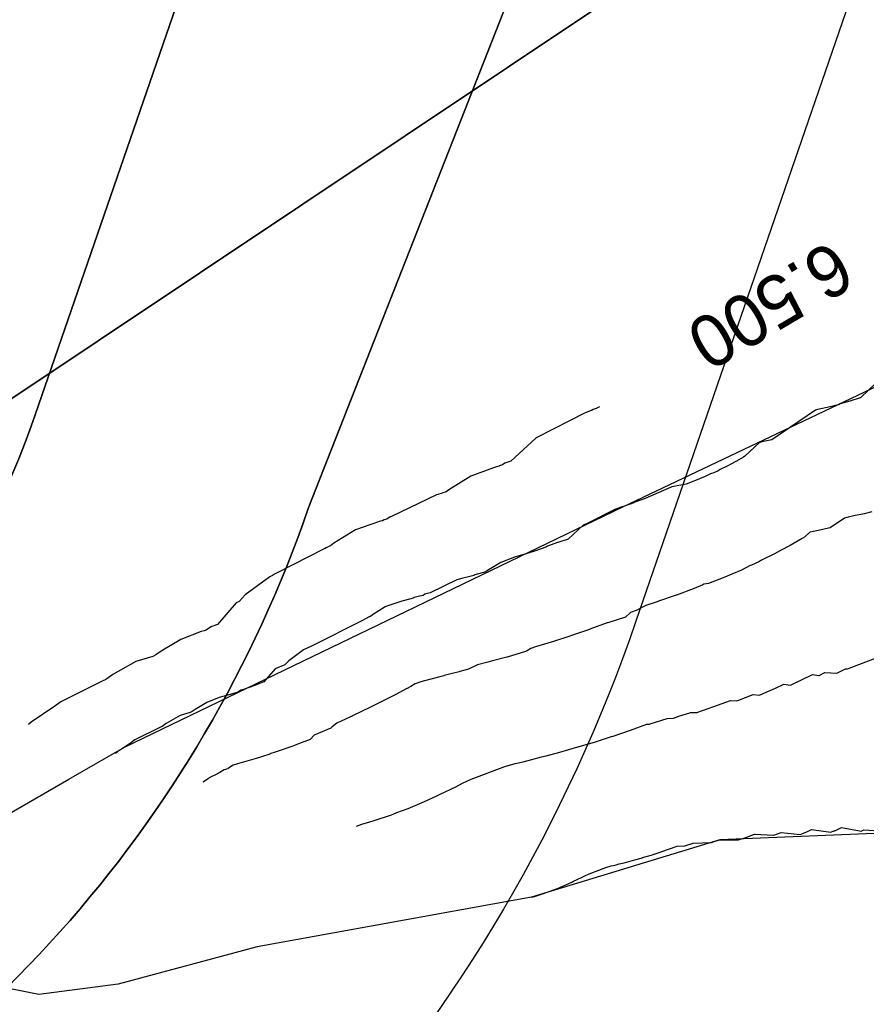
# Model space of a CAD drawing. Extents: x 158343 to 162498, y 431347 to 434500.
# Tile 69 of 220: x 159408 to 159437, y 433843 to 433877. Entities that reach past the tile are written whole.
import ezdxf

# ---------------------------------------------------------------- set-up
doc = ezdxf.new("R2010")
doc.units = 0
doc.header["$LTSCALE"] = 10
doc.header["$MEASUREMENT"] = 0
for name, color, linetype in [('000_arcering', 8, 'CONTINUOUS'), ('bestaand 006m', 8, 'CONTINUOUS'), ('bestaand 007m', 8, 'CONTINUOUS'), ('bestaand 010m', 8, 'CONTINUOUS'), ('bestaand 011m', 8, 'CONTINUOUS'), ('bestaand 012m', 8, 'CONTINUOUS'), ('def. con-hoogtelijn (index)', 8, 'CONTINUOUS'), ('nieuw007m', 8, 'CONTINUOUS'), ('nieuw010m', 8, 'CONTINUOUS'), ('nieuw011m', 8, 'CONTINUOUS'), ('nieuw012m', 8, 'CONTINUOUS')]:
    doc.layers.add(name, color=color, linetype=linetype)
doc.styles.add('Style-WORKING', font='WORKING.shx')

# ---------------------------------------------------------------- blocks, each defined once
blk = doc.blocks.new('bestaande hoogtelijnen')
at = {"layer": 'def. con-hoogtelijn (index)'}
for p, q in [((-230.56, -202.292), (-231.073, -202.79)), ((-230.56, -202.292), (-231.073, -202.79)), ((-230.56, -202.292), (-231.073, -202.79)), ((-231.456, -202.912), (-231.795, -203.007)), ((-231.456, -202.912), (-231.795, -203.007)), ((-231.456, -202.912), (-231.795, -203.007)), ((-231.103, -202.798), (-231.456, -202.912)), ((-231.103, -202.798), (-231.456, -202.912)), ((-231.103, -202.798), (-231.456, -202.912)), ((-231.095, -202.795), (-231.103, -202.798)), ((-231.095, -202.795), (-231.103, -202.798)), ((-231.095, -202.795), (-231.103, -202.798)), ((-231.073, -202.79), (-231.095, -202.795)), ((-231.073, -202.79), (-231.095, -202.795)), ((-231.073, -202.79), (-231.095, -202.795)), ((-240.625, -203.317), (-242.296, -204.173)), ((-240.625, -203.317), (-242.296, -204.173)), ((-240.559, -203.295), (-240.625, -203.317)), ((-240.559, -203.295), (-240.625, -203.317)), ((-240.554, -203.293), (-240.559, -203.295)), ((-240.554, -203.293), (-240.559, -203.295)), ((-240.507, -203.271), (-240.554, -203.293)), ((-240.507, -203.271), (-240.554, -203.293)), ((-240.405, -203.236), (-240.507, -203.271)), ((-240.405, -203.236), (-240.507, -203.271)), ((-240.346, -203.199), (-240.405, -203.236)), ((-240.346, -203.199), (-240.405, -203.236)), ((-240.246, -203.162), (-240.346, -203.199)), ((-240.246, -203.162), (-240.346, -203.199)), ((-240.131, -203.113), (-240.246, -203.162)), ((-240.131, -203.113), (-240.246, -203.162)), ((-232.645, -203.222), (-234.165, -204.249)), ((-232.645, -203.222), (-234.165, -204.249)), ((-232.645, -203.222), (-234.165, -204.249)), ((-232.575, -203.204), (-232.645, -203.222)), ((-232.575, -203.204), (-232.645, -203.222)), ((-232.575, -203.204), (-232.645, -203.222)), ((-232.462, -203.179), (-232.575, -203.204)), ((-232.462, -203.179), (-232.575, -203.204)), ((-232.462, -203.179), (-232.575, -203.204)), ((-232.249, -203.135), (-232.462, -203.179)), ((-232.249, -203.135), (-232.462, -203.179)), ((-232.249, -203.135), (-232.462, -203.179)), ((-232.093, -203.097), (-232.249, -203.135)), ((-232.093, -203.097), (-232.249, -203.135)), ((-232.093, -203.097), (-232.249, -203.135)), ((-231.864, -203.037), (-232.093, -203.097)), ((-231.864, -203.037), (-232.093, -203.097)), ((-231.864, -203.037), (-232.093, -203.097)), ((-231.827, -203.026), (-231.864, -203.037)), ((-231.827, -203.026), (-231.864, -203.037)), ((-231.827, -203.026), (-231.864, -203.037)), ((-231.795, -203.007), (-231.827, -203.026)), ((-231.795, -203.007), (-231.827, -203.026)), ((-231.795, -203.007), (-231.827, -203.026)), ((-242.336, -204.19), (-243.197, -204.997)), ((-242.336, -204.19), (-243.197, -204.997)), ((-242.329, -204.184), (-242.336, -204.19)), ((-242.329, -204.184), (-242.336, -204.19)), ((-242.296, -204.173), (-242.329, -204.184)), ((-242.296, -204.173), (-242.329, -204.184)), ((-234.585, -204.347), (-235.095, -204.824)), ((-234.585, -204.347), (-235.095, -204.824)), ((-234.585, -204.347), (-235.095, -204.824)), ((-234.569, -204.342), (-234.585, -204.347)), ((-234.569, -204.342), (-234.585, -204.347)), ((-234.569, -204.342), (-234.585, -204.347)), ((-234.508, -204.326), (-234.569, -204.342)), ((-234.508, -204.326), (-234.569, -204.342)), ((-234.508, -204.326), (-234.569, -204.342)), ((-234.502, -204.318), (-234.508, -204.326)), ((-234.502, -204.318), (-234.508, -204.326)), ((-234.502, -204.318), (-234.508, -204.326)), ((-234.165, -204.249), (-234.502, -204.318)), ((-234.165, -204.249), (-234.502, -204.318)), ((-234.165, -204.249), (-234.502, -204.318)), ((-243.303, -205.031), (-243.403, -205.067)), ((-243.303, -205.031), (-243.403, -205.067)), ((-243.302, -205.03), (-243.303, -205.031)), ((-243.302, -205.03), (-243.303, -205.031)), ((-243.3, -205.029), (-243.302, -205.03)), ((-243.3, -205.029), (-243.302, -205.03)), ((-243.302, -205.03), (-243.302, -205.03)), ((-243.302, -205.03), (-243.302, -205.03)), ((-243.197, -204.997), (-243.3, -205.029)), ((-243.197, -204.997), (-243.3, -205.029)), ((-235.385, -204.996), (-235.578, -205.096)), ((-235.385, -204.996), (-235.578, -205.096)), ((-235.385, -204.996), (-235.578, -205.096)), ((-235.145, -204.853), (-235.385, -204.996)), ((-235.145, -204.853), (-235.385, -204.996)), ((-235.145, -204.853), (-235.385, -204.996)), ((-235.095, -204.824), (-235.145, -204.853)), ((-235.095, -204.824), (-235.145, -204.853)), ((-235.095, -204.824), (-235.145, -204.853)), ((-243.8, -205.222), (-244.577, -205.514)), ((-243.8, -205.222), (-244.577, -205.514)), ((-243.695, -205.191), (-243.8, -205.222)), ((-243.695, -205.191), (-243.8, -205.222)), ((-243.6, -205.16), (-243.695, -205.191)), ((-243.6, -205.16), (-243.695, -205.191)), ((-243.591, -205.157), (-243.6, -205.16)), ((-243.591, -205.157), (-243.6, -205.16)), ((-243.488, -205.122), (-243.591, -205.157)), ((-243.488, -205.122), (-243.591, -205.157)), ((-243.403, -205.067), (-243.488, -205.122)), ((-243.403, -205.067), (-243.488, -205.122)), ((-236.022, -205.325), (-236.168, -205.393)), ((-236.022, -205.325), (-236.168, -205.393)), ((-236.022, -205.325), (-236.168, -205.393)), ((-235.949, -205.286), (-236.022, -205.325)), ((-235.949, -205.286), (-236.022, -205.325)), ((-235.949, -205.286), (-236.022, -205.325)), ((-235.701, -205.163), (-235.949, -205.286)), ((-235.701, -205.163), (-235.949, -205.286)), ((-235.701, -205.163), (-235.949, -205.286)), ((-235.578, -205.096), (-235.701, -205.163)), ((-235.578, -205.096), (-235.701, -205.163)), ((-235.578, -205.096), (-235.701, -205.163)), ((-244.577, -205.514), (-245.342, -205.987)), ((-244.577, -205.514), (-245.342, -205.987)), ((-236.803, -205.667), (-237.127, -205.792)), ((-236.803, -205.667), (-237.127, -205.792)), ((-236.803, -205.667), (-237.127, -205.792)), ((-236.661, -205.606), (-236.803, -205.667)), ((-236.661, -205.606), (-236.803, -205.667)), ((-236.661, -205.606), (-236.803, -205.667)), ((-236.466, -205.521), (-236.661, -205.606)), ((-236.466, -205.521), (-236.661, -205.606)), ((-236.466, -205.521), (-236.661, -205.606)), ((-236.285, -205.433), (-236.466, -205.521)), ((-236.285, -205.433), (-236.466, -205.521)), ((-236.285, -205.433), (-236.466, -205.521)), ((-236.168, -205.393), (-236.285, -205.433)), ((-236.168, -205.393), (-236.285, -205.433)), ((-236.168, -205.393), (-236.285, -205.433)), ((-245.441, -206.055), (-245.548, -206.086)), ((-245.441, -206.055), (-245.548, -206.086)), ((-245.344, -205.987), (-245.441, -206.055)), ((-245.344, -205.987), (-245.441, -206.055)), ((-245.342, -205.987), (-245.344, -205.987)), ((-245.342, -205.987), (-245.344, -205.987)), ((-237.646, -205.897), (-238.55, -206.284)), ((-237.646, -205.897), (-238.55, -206.284)), ((-237.646, -205.897), (-238.55, -206.284)), ((-237.622, -205.887), (-237.646, -205.897)), ((-237.622, -205.887), (-237.646, -205.897)), ((-237.622, -205.887), (-237.646, -205.897)), ((-237.127, -205.792), (-237.622, -205.887)), ((-237.127, -205.792), (-237.622, -205.887)), ((-237.127, -205.792), (-237.622, -205.887)), ((-245.774, -206.159), (-247.329, -206.91)), ((-245.774, -206.159), (-247.329, -206.91)), ((-245.715, -206.144), (-245.774, -206.159)), ((-245.715, -206.144), (-245.774, -206.159)), ((-245.688, -206.137), (-245.715, -206.144)), ((-245.688, -206.137), (-245.715, -206.144)), ((-245.606, -206.115), (-245.688, -206.137)), ((-245.606, -206.115), (-245.688, -206.137)), ((-245.548, -206.086), (-245.606, -206.115)), ((-245.548, -206.086), (-245.606, -206.115)), ((-238.55, -206.284), (-238.902, -206.415)), ((-238.55, -206.284), (-238.902, -206.415)), ((-238.55, -206.284), (-238.902, -206.415)), ((-239.572, -206.655), (-240.574, -207.169)), ((-239.572, -206.655), (-240.574, -207.169)), ((-239.572, -206.655), (-240.574, -207.169)), ((-239.341, -206.579), (-239.572, -206.655)), ((-239.341, -206.579), (-239.572, -206.655)), ((-239.341, -206.579), (-239.572, -206.655)), ((-239.324, -206.573), (-239.341, -206.579)), ((-239.324, -206.573), (-239.341, -206.579)), ((-239.324, -206.573), (-239.341, -206.579)), ((-239.296, -206.56), (-239.324, -206.573)), ((-239.296, -206.56), (-239.324, -206.573)), ((-239.296, -206.56), (-239.324, -206.573)), ((-238.937, -206.437), (-239.296, -206.56)), ((-238.937, -206.437), (-239.296, -206.56)), ((-238.937, -206.437), (-239.296, -206.56)), ((-238.902, -206.415), (-238.937, -206.437)), ((-238.902, -206.415), (-238.937, -206.437)), ((-238.902, -206.415), (-238.937, -206.437)), ((-230.692, -206.751), (-230.96, -206.817)), ((-230.692, -206.751), (-230.96, -206.817)), ((-247.774, -207.091), (-248.572, -207.371)), ((-247.774, -207.091), (-248.572, -207.371)), ((-247.753, -207.085), (-247.774, -207.091)), ((-247.753, -207.085), (-247.774, -207.091)), ((-247.665, -207.062), (-247.753, -207.085)), ((-247.665, -207.062), (-247.753, -207.085)), ((-247.642, -207.055), (-247.665, -207.062)), ((-247.642, -207.055), (-247.665, -207.062)), ((-247.578, -207.023), (-247.642, -207.055)), ((-247.578, -207.023), (-247.642, -207.055)), ((-247.539, -207.013), (-247.578, -207.023)), ((-247.539, -207.013), (-247.578, -207.023)), ((-247.491, -207.002), (-247.539, -207.013)), ((-247.491, -207.002), (-247.539, -207.013)), ((-247.379, -206.923), (-247.491, -207.002)), ((-247.379, -206.923), (-247.491, -207.002)), ((-247.329, -206.91), (-247.379, -206.923)), ((-247.329, -206.91), (-247.379, -206.923)), ((-231.638, -206.966), (-232.145, -207.308)), ((-231.638, -206.966), (-232.145, -207.308)), ((-231.52, -206.935), (-231.638, -206.966)), ((-231.52, -206.935), (-231.638, -206.966)), ((-231.326, -206.891), (-231.52, -206.935)), ((-231.326, -206.891), (-231.52, -206.935)), ((-230.96, -206.817), (-231.326, -206.891)), ((-230.96, -206.817), (-231.326, -206.891)), ((-248.578, -207.373), (-249.323, -207.838)), ((-248.578, -207.373), (-249.323, -207.838)), ((-248.572, -207.371), (-248.578, -207.373)), ((-248.572, -207.371), (-248.578, -207.373)), ((-240.693, -207.212), (-241.21, -207.696)), ((-240.693, -207.212), (-241.21, -207.696)), ((-240.693, -207.212), (-241.21, -207.696)), ((-240.689, -207.208), (-240.693, -207.212)), ((-240.689, -207.208), (-240.693, -207.212)), ((-240.689, -207.208), (-240.693, -207.212)), ((-240.574, -207.169), (-240.689, -207.208)), ((-240.574, -207.169), (-240.689, -207.208)), ((-240.574, -207.169), (-240.689, -207.208)), ((-232.725, -207.43), (-232.828, -207.457)), ((-232.725, -207.43), (-232.828, -207.457)), ((-232.722, -207.427), (-232.725, -207.43)), ((-232.722, -207.427), (-232.725, -207.43)), ((-232.145, -207.308), (-232.722, -207.427)), ((-232.145, -207.308), (-232.722, -207.427)), ((-241.21, -207.696), (-241.57, -207.81)), ((-241.21, -207.696), (-241.57, -207.81)), ((-241.21, -207.696), (-241.57, -207.81)), ((-233.111, -207.673), (-233.523, -207.92)), ((-233.111, -207.673), (-233.523, -207.92)), ((-233.026, -207.625), (-233.111, -207.673)), ((-233.026, -207.625), (-233.111, -207.673)), ((-232.856, -207.466), (-233.026, -207.625)), ((-232.856, -207.466), (-233.026, -207.625)), ((-232.828, -207.457), (-232.856, -207.466)), ((-232.828, -207.457), (-232.856, -207.466)), ((-249.685, -208.046), (-251.292, -208.858)), ((-249.685, -208.046), (-251.292, -208.858)), ((-249.646, -208.025), (-249.685, -208.046)), ((-249.646, -208.025), (-249.685, -208.046)), ((-249.593, -208), (-249.646, -208.025)), ((-249.593, -208), (-249.646, -208.025)), ((-249.524, -207.963), (-249.593, -208)), ((-249.524, -207.963), (-249.593, -208)), ((-249.457, -207.93), (-249.524, -207.963)), ((-249.457, -207.93), (-249.524, -207.963)), ((-249.44, -207.922), (-249.457, -207.93)), ((-249.44, -207.922), (-249.457, -207.93)), ((-249.323, -207.838), (-249.44, -207.922)), ((-249.323, -207.838), (-249.44, -207.922)), ((-242.374, -208.105), (-242.707, -208.214)), ((-242.374, -208.105), (-242.707, -208.214)), ((-242.374, -208.105), (-242.707, -208.214)), ((-242.342, -208.096), (-242.374, -208.105)), ((-242.342, -208.096), (-242.374, -208.105)), ((-242.342, -208.096), (-242.374, -208.105)), ((-241.981, -207.974), (-242.342, -208.096)), ((-241.981, -207.974), (-242.342, -208.096)), ((-241.981, -207.974), (-242.342, -208.096)), ((-241.93, -207.941), (-241.981, -207.974)), ((-241.93, -207.941), (-241.981, -207.974)), ((-241.93, -207.941), (-241.981, -207.974)), ((-241.582, -207.814), (-241.93, -207.941)), ((-241.582, -207.814), (-241.93, -207.941)), ((-241.582, -207.814), (-241.93, -207.941)), ((-241.578, -207.813), (-241.582, -207.814)), ((-241.578, -207.813), (-241.582, -207.814)), ((-241.578, -207.813), (-241.582, -207.814)), ((-241.576, -207.812), (-241.578, -207.813)), ((-241.576, -207.812), (-241.578, -207.813)), ((-241.576, -207.812), (-241.578, -207.813)), ((-241.57, -207.81), (-241.576, -207.812)), ((-241.57, -207.81), (-241.576, -207.812)), ((-241.57, -207.81), (-241.576, -207.812)), ((-233.854, -208.09), (-234.064, -208.206)), ((-233.854, -208.09), (-234.064, -208.206)), ((-233.523, -207.92), (-233.854, -208.09)), ((-233.523, -207.92), (-233.854, -208.09)), ((-243.074, -208.323), (-243.54, -208.498)), ((-243.074, -208.323), (-243.54, -208.498)), ((-243.074, -208.323), (-243.54, -208.498)), ((-242.707, -208.214), (-243.074, -208.323)), ((-242.707, -208.214), (-243.074, -208.323)), ((-242.707, -208.214), (-243.074, -208.323)), ((-234.489, -208.416), (-234.615, -208.483)), ((-234.489, -208.416), (-234.615, -208.483)), ((-234.064, -208.206), (-234.489, -208.416)), ((-234.064, -208.206), (-234.489, -208.416)), ((-244.005, -208.783), (-244.063, -208.824)), ((-244.005, -208.783), (-244.063, -208.824)), ((-244.005, -208.783), (-244.063, -208.824)), ((-243.999, -208.782), (-244.005, -208.783)), ((-243.999, -208.782), (-244.005, -208.783)), ((-243.999, -208.782), (-244.005, -208.783)), ((-243.54, -208.498), (-243.999, -208.782)), ((-243.54, -208.498), (-243.999, -208.782)), ((-243.54, -208.498), (-243.999, -208.782)), ((-235.214, -208.764), (-235.548, -208.91)), ((-235.214, -208.764), (-235.548, -208.91)), ((-234.904, -208.613), (-235.214, -208.764)), ((-234.904, -208.613), (-235.214, -208.764)), ((-234.865, -208.6), (-234.904, -208.613)), ((-234.865, -208.6), (-234.904, -208.613)), ((-234.615, -208.483), (-234.865, -208.6)), ((-234.615, -208.483), (-234.865, -208.6)), ((-251.544, -208.996), (-252.391, -209.622)), ((-251.544, -208.996), (-252.391, -209.622)), ((-251.471, -208.962), (-251.544, -208.996)), ((-251.471, -208.962), (-251.544, -208.996)), ((-251.456, -208.955), (-251.471, -208.962)), ((-251.456, -208.955), (-251.471, -208.962)), ((-251.45, -208.953), (-251.456, -208.955)), ((-251.45, -208.953), (-251.456, -208.955)), ((-251.385, -208.903), (-251.45, -208.953)), ((-251.385, -208.903), (-251.45, -208.953)), ((-251.292, -208.858), (-251.385, -208.903)), ((-251.292, -208.858), (-251.385, -208.903)), ((-245.061, -209.103), (-245.994, -209.553)), ((-245.061, -209.103), (-245.994, -209.553)), ((-245.061, -209.103), (-245.994, -209.553)), ((-244.854, -209.051), (-245.061, -209.103)), ((-244.854, -209.051), (-245.061, -209.103)), ((-244.854, -209.051), (-245.061, -209.103)), ((-244.76, -209.025), (-244.854, -209.051)), ((-244.76, -209.025), (-244.854, -209.051)), ((-244.76, -209.025), (-244.854, -209.051)), ((-244.473, -208.949), (-244.76, -209.025)), ((-244.473, -208.949), (-244.76, -209.025)), ((-244.473, -208.949), (-244.76, -209.025)), ((-244.438, -208.932), (-244.473, -208.949)), ((-244.438, -208.932), (-244.473, -208.949)), ((-244.438, -208.932), (-244.473, -208.949)), ((-244.063, -208.824), (-244.438, -208.932)), ((-244.063, -208.824), (-244.438, -208.932)), ((-244.063, -208.824), (-244.438, -208.932)), ((-235.792, -209.014), (-236.347, -209.229)), ((-235.792, -209.014), (-236.347, -209.229)), ((-235.548, -208.91), (-235.792, -209.014)), ((-235.548, -208.91), (-235.792, -209.014)), ((-236.854, -209.406), (-237.458, -209.63)), ((-236.854, -209.406), (-237.458, -209.63)), ((-236.553, -209.277), (-236.854, -209.406)), ((-236.553, -209.277), (-236.854, -209.406)), ((-236.512, -209.26), (-236.553, -209.277)), ((-236.512, -209.26), (-236.553, -209.277)), ((-236.347, -209.229), (-236.512, -209.26)), ((-236.347, -209.229), (-236.512, -209.26)), ((-252.391, -209.622), (-252.607, -209.858)), ((-252.391, -209.622), (-252.607, -209.858)), ((-246.661, -209.764), (-246.972, -209.843)), ((-246.661, -209.764), (-246.972, -209.843)), ((-246.661, -209.764), (-246.972, -209.843)), ((-246.582, -209.74), (-246.661, -209.764)), ((-246.582, -209.74), (-246.661, -209.764)), ((-246.582, -209.74), (-246.661, -209.764)), ((-246.544, -209.721), (-246.582, -209.74)), ((-246.544, -209.721), (-246.582, -209.74)), ((-246.544, -209.721), (-246.582, -209.74)), ((-246.406, -209.686), (-246.544, -209.721)), ((-246.406, -209.686), (-246.544, -209.721)), ((-246.406, -209.686), (-246.544, -209.721)), ((-246.237, -209.648), (-246.406, -209.686)), ((-246.237, -209.648), (-246.406, -209.686)), ((-246.237, -209.648), (-246.406, -209.686)), ((-246.171, -209.6), (-246.237, -209.648)), ((-246.171, -209.6), (-246.237, -209.648)), ((-246.171, -209.6), (-246.237, -209.648)), ((-245.994, -209.553), (-246.171, -209.6)), ((-245.994, -209.553), (-246.171, -209.6)), ((-245.994, -209.553), (-246.171, -209.6)), ((-237.47, -209.637), (-238.085, -209.849)), ((-237.47, -209.637), (-238.085, -209.849)), ((-237.458, -209.63), (-237.47, -209.637)), ((-237.458, -209.63), (-237.47, -209.637)), ((-252.704, -209.899), (-253.35, -210.651)), ((-252.704, -209.899), (-253.35, -210.651)), ((-252.607, -209.858), (-252.704, -209.899)), ((-252.607, -209.858), (-252.704, -209.899)), ((-247.544, -210.039), (-247.991, -210.318)), ((-247.544, -210.039), (-247.991, -210.318)), ((-247.544, -210.039), (-247.991, -210.318)), ((-247.522, -210.033), (-247.544, -210.039)), ((-247.522, -210.033), (-247.544, -210.039)), ((-247.522, -210.033), (-247.544, -210.039)), ((-247.043, -209.865), (-247.522, -210.033)), ((-247.043, -209.865), (-247.522, -210.033)), ((-247.043, -209.865), (-247.522, -210.033)), ((-246.972, -209.843), (-247.043, -209.865)), ((-246.972, -209.843), (-247.043, -209.865)), ((-246.972, -209.843), (-247.043, -209.865)), ((-238.853, -210.164), (-239.049, -210.232)), ((-238.853, -210.164), (-239.049, -210.232)), ((-238.518, -209.993), (-238.853, -210.164)), ((-238.518, -209.993), (-238.853, -210.164)), ((-238.124, -209.863), (-238.518, -209.993)), ((-238.124, -209.863), (-238.518, -209.993)), ((-238.095, -209.853), (-238.124, -209.863)), ((-238.095, -209.853), (-238.124, -209.863)), ((-238.085, -209.849), (-238.095, -209.853)), ((-238.085, -209.849), (-238.095, -209.853)), ((-248.159, -210.418), (-248.398, -210.547)), ((-248.159, -210.418), (-248.398, -210.547)), ((-248.159, -210.418), (-248.398, -210.547)), ((-248.119, -210.399), (-248.159, -210.418)), ((-248.119, -210.399), (-248.159, -210.418)), ((-248.119, -210.399), (-248.159, -210.418)), ((-248.061, -210.369), (-248.119, -210.399)), ((-248.061, -210.369), (-248.119, -210.399)), ((-248.061, -210.369), (-248.119, -210.399)), ((-247.991, -210.318), (-248.061, -210.369)), ((-247.991, -210.318), (-248.061, -210.369)), ((-247.991, -210.318), (-248.061, -210.369)), ((-239.222, -210.395), (-239.839, -210.591)), ((-239.222, -210.395), (-239.839, -210.591)), ((-239.05, -210.234), (-239.222, -210.395)), ((-239.05, -210.234), (-239.222, -210.395)), ((-239.049, -210.232), (-239.05, -210.234)), ((-239.049, -210.232), (-239.05, -210.234)), ((-253.729, -210.842), (-253.777, -210.857)), ((-253.729, -210.842), (-253.777, -210.857)), ((-253.578, -210.732), (-253.729, -210.842)), ((-253.578, -210.732), (-253.729, -210.842)), ((-253.553, -210.724), (-253.578, -210.732)), ((-253.553, -210.724), (-253.578, -210.732)), ((-253.45, -210.689), (-253.553, -210.724)), ((-253.45, -210.689), (-253.553, -210.724)), ((-253.44, -210.685), (-253.45, -210.689)), ((-253.44, -210.685), (-253.45, -210.689)), ((-253.418, -210.676), (-253.44, -210.685)), ((-253.418, -210.676), (-253.44, -210.685)), ((-253.35, -210.651), (-253.418, -210.676)), ((-253.35, -210.651), (-253.418, -210.676)), ((-248.721, -210.707), (-249.685, -211.194)), ((-248.721, -210.707), (-249.685, -211.194)), ((-248.721, -210.707), (-249.685, -211.194)), ((-248.584, -210.635), (-248.721, -210.707)), ((-248.584, -210.635), (-248.721, -210.707)), ((-248.584, -210.635), (-248.721, -210.707)), ((-248.398, -210.547), (-248.584, -210.635)), ((-248.398, -210.547), (-248.584, -210.635)), ((-248.398, -210.547), (-248.584, -210.635)), ((-240.475, -210.826), (-241.094, -211.034)), ((-240.475, -210.826), (-241.094, -211.034)), ((-240.458, -210.815), (-240.475, -210.826)), ((-240.458, -210.815), (-240.475, -210.826)), ((-239.861, -210.598), (-240.458, -210.815)), ((-239.861, -210.598), (-240.458, -210.815)), ((-239.854, -210.595), (-239.861, -210.598)), ((-239.854, -210.595), (-239.861, -210.598)), ((-239.85, -210.594), (-239.854, -210.595)), ((-239.85, -210.594), (-239.854, -210.595)), ((-239.839, -210.591), (-239.85, -210.594)), ((-239.839, -210.591), (-239.85, -210.594)), ((-254.628, -211.168), (-255.304, -211.574)), ((-254.628, -211.168), (-255.304, -211.574)), ((-253.917, -210.897), (-254.628, -211.168)), ((-253.917, -210.897), (-254.628, -211.168)), ((-253.809, -210.867), (-253.917, -210.897)), ((-253.809, -210.867), (-253.917, -210.897)), ((-253.777, -210.857), (-253.809, -210.867)), ((-253.777, -210.857), (-253.809, -210.867)), ((-241.148, -211.051), (-241.719, -211.237)), ((-241.148, -211.051), (-241.719, -211.237)), ((-241.094, -211.034), (-241.148, -211.051)), ((-241.094, -211.034), (-241.148, -211.051)), ((-250.123, -211.413), (-250.38, -211.533)), ((-250.123, -211.413), (-250.38, -211.533)), ((-250.123, -211.413), (-250.38, -211.533)), ((-250.07, -211.39), (-250.123, -211.413)), ((-250.07, -211.39), (-250.123, -211.413)), ((-250.07, -211.39), (-250.123, -211.413)), ((-250.05, -211.381), (-250.07, -211.39)), ((-250.05, -211.381), (-250.07, -211.39)), ((-250.05, -211.381), (-250.07, -211.39)), ((-250.011, -211.351), (-250.05, -211.381)), ((-250.011, -211.351), (-250.05, -211.381)), ((-250.011, -211.351), (-250.05, -211.381)), ((-249.685, -211.194), (-250.011, -211.351)), ((-249.685, -211.194), (-250.011, -211.351)), ((-249.685, -211.194), (-250.011, -211.351)), ((-242.503, -211.482), (-242.656, -211.576)), ((-242.503, -211.482), (-242.656, -211.576)), ((-242.348, -211.423), (-242.503, -211.482)), ((-242.348, -211.423), (-242.503, -211.482)), ((-241.719, -211.237), (-242.348, -211.423)), ((-241.719, -211.237), (-242.348, -211.423)), ((-255.597, -211.759), (-256.181, -211.93)), ((-255.597, -211.759), (-256.181, -211.93)), ((-255.49, -211.705), (-255.597, -211.759)), ((-255.49, -211.705), (-255.597, -211.759)), ((-255.304, -211.574), (-255.49, -211.705)), ((-255.304, -211.574), (-255.49, -211.705)), ((-250.38, -211.533), (-250.888, -211.909)), ((-250.38, -211.533), (-250.888, -211.909)), ((-250.38, -211.533), (-250.888, -211.909)), ((-243.339, -211.784), (-243.832, -211.913)), ((-243.339, -211.784), (-243.832, -211.913)), ((-243.327, -211.778), (-243.339, -211.784)), ((-243.327, -211.778), (-243.339, -211.784)), ((-242.685, -211.593), (-243.327, -211.778)), ((-242.685, -211.593), (-243.327, -211.778)), ((-242.666, -211.579), (-242.685, -211.593)), ((-242.666, -211.579), (-242.685, -211.593)), ((-242.656, -211.576), (-242.666, -211.579)), ((-242.656, -211.576), (-242.666, -211.579)), ((-231.544, -212.183), (-230.419, -211.763)), ((-231.544, -212.183), (-230.419, -211.763)), ((-256.181, -211.93), (-256.98, -212.388)), ((-256.181, -211.93), (-256.98, -212.388)), ((-251.358, -212.193), (-251.745, -212.644)), ((-251.358, -212.193), (-251.745, -212.644)), ((-251.358, -212.193), (-251.745, -212.644)), ((-251.018, -212.051), (-251.358, -212.193)), ((-251.018, -212.051), (-251.358, -212.193)), ((-251.018, -212.051), (-251.358, -212.193)), ((-250.888, -211.909), (-251.018, -212.051)), ((-250.888, -211.909), (-251.018, -212.051)), ((-250.888, -211.909), (-251.018, -212.051)), ((-244.659, -212.197), (-244.962, -212.277)), ((-244.659, -212.197), (-244.962, -212.277)), ((-244.348, -212.047), (-244.659, -212.197)), ((-244.348, -212.047), (-244.659, -212.197)), ((-243.993, -211.958), (-244.348, -212.047)), ((-243.993, -211.958), (-244.348, -212.047)), ((-243.832, -211.913), (-243.993, -211.958)), ((-243.832, -211.913), (-243.993, -211.958)), ((-231.914, -212.343), (-231.605, -212.184)), ((-231.914, -212.343), (-231.605, -212.184)), ((-231.605, -212.184), (-231.544, -212.183)), ((-231.605, -212.184), (-231.544, -212.183)), ((-256.98, -212.388), (-257.214, -212.557)), ((-256.98, -212.388), (-257.214, -212.557)), ((-245.658, -212.466), (-246.191, -212.602)), ((-245.658, -212.466), (-246.191, -212.602)), ((-245.522, -212.425), (-245.658, -212.466)), ((-245.522, -212.425), (-245.658, -212.466)), ((-245.509, -212.419), (-245.522, -212.425)), ((-245.509, -212.419), (-245.522, -212.425)), ((-245.273, -212.36), (-245.509, -212.419)), ((-245.273, -212.36), (-245.509, -212.419)), ((-244.984, -212.293), (-245.273, -212.36)), ((-244.984, -212.293), (-245.273, -212.36)), ((-244.962, -212.277), (-244.984, -212.293)), ((-244.962, -212.277), (-244.984, -212.293)), ((-233.15, -212.579), (-232.748, -212.381)), ((-233.15, -212.579), (-232.748, -212.381)), ((-232.748, -212.381), (-232.537, -212.419)), ((-232.748, -212.381), (-232.537, -212.419)), ((-232.537, -212.419), (-232.519, -212.422)), ((-232.537, -212.419), (-232.519, -212.422)), ((-232.519, -212.422), (-232.321, -212.313)), ((-232.519, -212.422), (-232.321, -212.313)), ((-232.321, -212.313), (-231.914, -212.343)), ((-232.321, -212.313), (-231.914, -212.343)), ((-257.343, -212.621), (-258.783, -213.328)), ((-257.343, -212.621), (-258.783, -213.328)), ((-257.214, -212.557), (-257.343, -212.621)), ((-257.214, -212.557), (-257.343, -212.621)), ((-252.095, -212.778), (-252.454, -212.901)), ((-252.095, -212.778), (-252.454, -212.901)), ((-252.095, -212.778), (-252.454, -212.901)), ((-252.061, -212.765), (-252.095, -212.778)), ((-252.061, -212.765), (-252.095, -212.778)), ((-252.061, -212.765), (-252.095, -212.778)), ((-251.983, -212.734), (-252.061, -212.765)), ((-251.983, -212.734), (-252.061, -212.765)), ((-251.983, -212.734), (-252.061, -212.765)), ((-251.745, -212.644), (-251.983, -212.734)), ((-251.745, -212.644), (-251.983, -212.734)), ((-251.745, -212.644), (-251.983, -212.734)), ((-246.794, -212.873), (-247.204, -213.093)), ((-246.794, -212.873), (-247.204, -213.093)), ((-246.781, -212.867), (-246.794, -212.873)), ((-246.781, -212.867), (-246.794, -212.873)), ((-246.682, -212.816), (-246.781, -212.867)), ((-246.682, -212.816), (-246.781, -212.867)), ((-246.658, -212.799), (-246.682, -212.816)), ((-246.658, -212.799), (-246.682, -212.816)), ((-246.509, -212.706), (-246.658, -212.799)), ((-246.509, -212.706), (-246.658, -212.799)), ((-246.473, -212.694), (-246.509, -212.706)), ((-246.473, -212.694), (-246.509, -212.706)), ((-246.313, -212.638), (-246.473, -212.694)), ((-246.313, -212.638), (-246.473, -212.694)), ((-246.191, -212.602), (-246.313, -212.638)), ((-246.191, -212.602), (-246.313, -212.638)), ((-234.351, -213.002), (-234.033, -212.863)), ((-234.351, -213.002), (-234.033, -212.863)), ((-234.033, -212.863), (-233.739, -212.72)), ((-234.033, -212.863), (-233.739, -212.72)), ((-233.739, -212.72), (-233.514, -212.752)), ((-233.739, -212.72), (-233.514, -212.752)), ((-233.514, -212.752), (-233.278, -212.641)), ((-233.514, -212.752), (-233.278, -212.641)), ((-233.278, -212.641), (-233.269, -212.642)), ((-233.278, -212.641), (-233.269, -212.642)), ((-233.269, -212.642), (-233.15, -212.579)), ((-233.269, -212.642), (-233.15, -212.579)), ((-253.291, -213.187), (-253.717, -213.35)), ((-253.291, -213.187), (-253.717, -213.35)), ((-253.291, -213.187), (-253.717, -213.35)), ((-252.914, -213.081), (-253.291, -213.187)), ((-252.914, -213.081), (-253.291, -213.187)), ((-252.914, -213.081), (-253.291, -213.187)), ((-252.802, -213.045), (-252.914, -213.081)), ((-252.802, -213.045), (-252.914, -213.081)), ((-252.802, -213.045), (-252.914, -213.081)), ((-252.634, -212.995), (-252.802, -213.045)), ((-252.634, -212.995), (-252.802, -213.045)), ((-252.634, -212.995), (-252.802, -213.045)), ((-252.544, -212.929), (-252.634, -212.995)), ((-252.544, -212.929), (-252.634, -212.995)), ((-252.544, -212.929), (-252.634, -212.995)), ((-252.454, -212.901), (-252.544, -212.929)), ((-252.454, -212.901), (-252.544, -212.929)), ((-252.454, -212.901), (-252.544, -212.929)), ((-247.204, -213.093), (-247.523, -213.245)), ((-247.204, -213.093), (-247.523, -213.245)), ((-235.333, -213.281), (-234.803, -213.076)), ((-235.333, -213.281), (-234.803, -213.076)), ((-234.803, -213.076), (-234.582, -213.1)), ((-234.803, -213.076), (-234.582, -213.1)), ((-234.582, -213.1), (-234.351, -213.002)), ((-234.582, -213.1), (-234.351, -213.002)), ((-258.983, -213.483), (-259.8, -214.032)), ((-258.983, -213.483), (-259.8, -214.032)), ((-258.938, -213.449), (-258.983, -213.483)), ((-258.938, -213.449), (-258.983, -213.483)), ((-258.783, -213.328), (-258.938, -213.449)), ((-258.783, -213.328), (-258.938, -213.449)), ((-253.717, -213.35), (-254.123, -213.593)), ((-253.717, -213.35), (-254.123, -213.593)), ((-253.717, -213.35), (-254.123, -213.593)), ((-248.078, -213.53), (-248.637, -213.799)), ((-248.078, -213.53), (-248.637, -213.799)), ((-247.757, -213.368), (-248.078, -213.53)), ((-247.757, -213.368), (-248.078, -213.53)), ((-247.523, -213.245), (-247.757, -213.368)), ((-247.523, -213.245), (-247.757, -213.368)), ((-236.757, -213.701), (-236.167, -213.498)), ((-236.757, -213.701), (-236.167, -213.498)), ((-236.167, -213.498), (-235.589, -213.283)), ((-236.167, -213.498), (-235.589, -213.283)), ((-235.589, -213.283), (-235.372, -213.297)), ((-235.589, -213.283), (-235.372, -213.297)), ((-235.372, -213.297), (-235.333, -213.281)), ((-235.372, -213.297), (-235.333, -213.281)), ((-254.649, -213.807), (-255.129, -214.081)), ((-254.649, -213.807), (-255.129, -214.081)), ((-254.649, -213.807), (-255.129, -214.081)), ((-254.299, -213.704), (-254.649, -213.807)), ((-254.299, -213.704), (-254.649, -213.807)), ((-254.299, -213.704), (-254.649, -213.807)), ((-254.234, -213.672), (-254.299, -213.704)), ((-254.234, -213.672), (-254.299, -213.704)), ((-254.234, -213.672), (-254.299, -213.704)), ((-254.123, -213.593), (-254.234, -213.672)), ((-254.123, -213.593), (-254.234, -213.672)), ((-254.123, -213.593), (-254.234, -213.672)), ((-248.775, -213.865), (-249.216, -214.071)), ((-248.775, -213.865), (-249.216, -214.071)), ((-248.685, -213.824), (-248.775, -213.865)), ((-248.685, -213.824), (-248.775, -213.865)), ((-248.65, -213.809), (-248.685, -213.824)), ((-248.65, -213.809), (-248.685, -213.824)), ((-248.637, -213.799), (-248.65, -213.809)), ((-248.637, -213.799), (-248.65, -213.809)), ((-238.374, -214.094), (-237.779, -213.905)), ((-238.374, -214.094), (-237.779, -213.905)), ((-237.779, -213.905), (-237.568, -213.899)), ((-237.779, -213.905), (-237.568, -213.899)), ((-237.568, -213.899), (-237.379, -213.833)), ((-237.568, -213.899), (-237.379, -213.833)), ((-237.379, -213.833), (-237, -213.708)), ((-237.379, -213.833), (-237, -213.708)), ((-237, -213.708), (-236.972, -213.699)), ((-237, -213.708), (-236.972, -213.699)), ((-236.972, -213.699), (-236.757, -213.701)), ((-236.972, -213.699), (-236.757, -213.701)), ((-259.8, -214.032), (-259.897, -214.113)), ((-259.8, -214.032), (-259.897, -214.113)), ((-255.347, -214.222), (-256.21, -214.646)), ((-255.347, -214.222), (-256.21, -214.646)), ((-255.347, -214.222), (-256.21, -214.646)), ((-255.269, -214.183), (-255.347, -214.222)), ((-255.269, -214.183), (-255.347, -214.222)), ((-255.269, -214.183), (-255.347, -214.222)), ((-255.129, -214.081), (-255.269, -214.183)), ((-255.129, -214.081), (-255.269, -214.183)), ((-255.129, -214.081), (-255.269, -214.183)), ((-249.428, -214.243), (-250.011, -214.488)), ((-249.428, -214.243), (-250.011, -214.488)), ((-249.385, -214.196), (-249.428, -214.243)), ((-249.385, -214.196), (-249.428, -214.243)), ((-249.216, -214.071), (-249.385, -214.196)), ((-249.216, -214.071), (-249.385, -214.196)), ((-239.058, -214.315), (-238.482, -214.106)), ((-239.058, -214.315), (-238.482, -214.106)), ((-238.482, -214.106), (-238.395, -214.101)), ((-238.482, -214.106), (-238.395, -214.101)), ((-238.395, -214.101), (-238.374, -214.094)), ((-238.395, -214.101), (-238.374, -214.094)), ((-250.011, -214.488), (-250.141, -214.638)), ((-250.011, -214.488), (-250.141, -214.638)), ((-240.261, -214.713), (-239.709, -214.533)), ((-240.261, -214.713), (-239.709, -214.533)), ((-239.709, -214.533), (-239.657, -214.517)), ((-239.709, -214.533), (-239.657, -214.517)), ((-239.657, -214.517), (-239.058, -214.315)), ((-239.657, -214.517), (-239.058, -214.315)), ((-256.33, -214.739), (-256.821, -215.068)), ((-256.33, -214.739), (-256.821, -215.068)), ((-256.33, -214.739), (-256.821, -215.068)), ((-256.303, -214.718), (-256.33, -214.739)), ((-256.303, -214.718), (-256.33, -214.739)), ((-256.303, -214.718), (-256.33, -214.739)), ((-256.21, -214.646), (-256.303, -214.718)), ((-256.21, -214.646), (-256.303, -214.718)), ((-256.21, -214.646), (-256.303, -214.718)), ((-250.74, -214.867), (-251.356, -215.078)), ((-250.74, -214.867), (-251.356, -215.078)), ((-250.682, -214.844), (-250.74, -214.867)), ((-250.682, -214.844), (-250.74, -214.867)), ((-250.549, -214.792), (-250.682, -214.844)), ((-250.549, -214.792), (-250.682, -214.844)), ((-250.141, -214.638), (-250.549, -214.792)), ((-250.141, -214.638), (-250.549, -214.792)), ((-241.499, -215.074), (-240.878, -214.895)), ((-241.499, -215.074), (-240.878, -214.895)), ((-240.878, -214.895), (-240.869, -214.893)), ((-240.878, -214.895), (-240.869, -214.893)), ((-240.869, -214.893), (-240.261, -214.713)), ((-240.869, -214.893), (-240.261, -214.713)), ((-256.821, -215.068), (-256.879, -215.117)), ((-256.821, -215.068), (-256.879, -215.117)), ((-256.821, -215.068), (-256.879, -215.117)), ((-251.826, -215.233), (-252.019, -215.295)), ((-251.826, -215.233), (-252.019, -215.295)), ((-251.539, -215.148), (-251.826, -215.233)), ((-251.539, -215.148), (-251.826, -215.233)), ((-251.509, -215.126), (-251.539, -215.148)), ((-251.509, -215.126), (-251.539, -215.148)), ((-251.356, -215.078), (-251.509, -215.126)), ((-251.356, -215.078), (-251.509, -215.126)), ((-242.475, -215.329), (-242.131, -215.243)), ((-242.475, -215.329), (-242.131, -215.243)), ((-242.131, -215.243), (-241.975, -215.199)), ((-242.131, -215.243), (-241.975, -215.199)), ((-241.975, -215.199), (-241.499, -215.074)), ((-241.975, -215.199), (-241.499, -215.074)), ((-252.942, -215.612), (-252.979, -215.639)), ((-252.942, -215.612), (-252.979, -215.639)), ((-252.807, -215.531), (-252.942, -215.612)), ((-252.807, -215.531), (-252.942, -215.612)), ((-252.664, -215.477), (-252.807, -215.531)), ((-252.664, -215.477), (-252.807, -215.531)), ((-252.019, -215.295), (-252.664, -215.477)), ((-252.019, -215.295), (-252.664, -215.477)), ((-244.566, -216.007), (-243.406, -215.567)), ((-244.566, -216.007), (-243.406, -215.567)), ((-243.406, -215.567), (-243.046, -215.471)), ((-243.406, -215.567), (-243.046, -215.471)), ((-243.046, -215.471), (-242.767, -215.406)), ((-243.046, -215.471), (-242.767, -215.406)), ((-242.767, -215.406), (-242.475, -215.329)), ((-242.767, -215.406), (-242.475, -215.329)), ((-253.638, -215.963), (-253.669, -215.987)), ((-253.638, -215.963), (-253.669, -215.987)), ((-253.35, -215.822), (-253.638, -215.963)), ((-253.35, -215.822), (-253.638, -215.963)), ((-253.324, -215.809), (-253.35, -215.822)), ((-253.324, -215.809), (-253.35, -215.822)), ((-253.277, -215.775), (-253.324, -215.809)), ((-253.277, -215.775), (-253.324, -215.809)), ((-253.117, -215.684), (-253.277, -215.775)), ((-253.117, -215.684), (-253.277, -215.775)), ((-253, -215.649), (-253.117, -215.684)), ((-253, -215.649), (-253.117, -215.684)), ((-252.979, -215.639), (-253, -215.649)), ((-252.979, -215.639), (-253, -215.649)), ((-253.841, -216.104), (-253.861, -216.12)), ((-253.841, -216.104), (-253.861, -216.12)), ((-253.678, -215.994), (-253.841, -216.104)), ((-253.678, -215.994), (-253.841, -216.104)), ((-253.669, -215.987), (-253.678, -215.994)), ((-253.669, -215.987), (-253.678, -215.994)), ((-245.641, -216.532), (-245.101, -216.272)), ((-245.641, -216.532), (-245.101, -216.272)), ((-245.101, -216.272), (-244.875, -216.154)), ((-245.101, -216.272), (-244.875, -216.154)), ((-244.875, -216.154), (-244.566, -216.007)), ((-244.875, -216.154), (-244.566, -216.007)), ((-246.188, -216.785), (-245.762, -216.586)), ((-246.188, -216.785), (-245.762, -216.586)), ((-245.762, -216.586), (-245.641, -216.532)), ((-245.762, -216.586), (-245.641, -216.532)), ((-246.752, -217.022), (-246.188, -216.785)), ((-246.752, -217.022), (-246.188, -216.785)), ((-247.926, -217.447), (-247.331, -217.242)), ((-247.926, -217.447), (-247.331, -217.242)), ((-247.331, -217.242), (-247.275, -217.221)), ((-247.331, -217.242), (-247.275, -217.221)), ((-247.275, -217.221), (-247.146, -217.17)), ((-247.275, -217.221), (-247.146, -217.17)), ((-247.146, -217.17), (-246.752, -217.022)), ((-247.146, -217.17), (-246.752, -217.022)), ((-248.538, -217.635), (-248.352, -217.576)), ((-248.538, -217.635), (-248.352, -217.576)), ((-248.352, -217.576), (-248.075, -217.493)), ((-248.352, -217.576), (-248.075, -217.493)), ((-248.075, -217.493), (-247.926, -217.447)), ((-248.075, -217.493), (-247.926, -217.447)), ((-235.029, -218.02), (-234.754, -217.917)), ((-235.029, -218.02), (-234.754, -217.917)), ((-235.029, -218.02), (-234.754, -217.917)), ((-234.754, -217.917), (-234.103, -217.957)), ((-234.754, -217.917), (-234.103, -217.957)), ((-234.754, -217.917), (-234.103, -217.957)), ((-234.103, -217.957), (-234.085, -217.95)), ((-234.103, -217.957), (-234.085, -217.95)), ((-234.103, -217.957), (-234.085, -217.95)), ((-234.085, -217.95), (-233.837, -217.854)), ((-234.085, -217.95), (-233.837, -217.854)), ((-234.085, -217.95), (-233.837, -217.854)), ((-233.837, -217.854), (-233.174, -217.927)), ((-233.837, -217.854), (-233.174, -217.927)), ((-233.837, -217.854), (-233.174, -217.927)), ((-233.174, -217.927), (-233.068, -217.882)), ((-233.174, -217.927), (-233.068, -217.882)), ((-233.174, -217.927), (-233.068, -217.882)), ((-233.068, -217.882), (-232.923, -217.819)), ((-233.068, -217.882), (-232.923, -217.819)), ((-233.068, -217.882), (-232.923, -217.819)), ((-232.923, -217.819), (-232.789, -217.753)), ((-232.923, -217.819), (-232.789, -217.753)), ((-232.923, -217.819), (-232.789, -217.753)), ((-232.789, -217.753), (-232.115, -217.849)), ((-232.789, -217.753), (-232.115, -217.849)), ((-232.789, -217.753), (-232.115, -217.849)), ((-232.115, -217.849), (-232.01, -217.799)), ((-232.115, -217.849), (-232.01, -217.799)), ((-232.115, -217.849), (-232.01, -217.799)), ((-232.01, -217.799), (-231.983, -217.804)), ((-232.01, -217.799), (-231.983, -217.804)), ((-232.01, -217.799), (-231.983, -217.804)), ((-231.983, -217.804), (-231.93, -217.776)), ((-231.983, -217.804), (-231.93, -217.776)), ((-231.983, -217.804), (-231.93, -217.776)), ((-231.93, -217.776), (-231.751, -217.687)), ((-231.93, -217.776), (-231.751, -217.687)), ((-231.93, -217.776), (-231.751, -217.687)), ((-231.751, -217.687), (-231.121, -217.804)), ((-231.751, -217.687), (-231.121, -217.804)), ((-231.751, -217.687), (-231.121, -217.804)), ((-231.121, -217.804), (-231.064, -217.813)), ((-231.121, -217.804), (-231.064, -217.813)), ((-231.121, -217.804), (-231.064, -217.813)), ((-231.064, -217.813), (-230.978, -217.765)), ((-231.064, -217.813), (-230.978, -217.765)), ((-231.064, -217.813), (-230.978, -217.765)), ((-230.978, -217.765), (-229.758, -217.855)), ((-230.978, -217.765), (-229.758, -217.855)), ((-230.978, -217.765), (-229.758, -217.855)), ((-237.732, -218.441), (-237.443, -218.337)), ((-237.732, -218.441), (-237.443, -218.337)), ((-237.732, -218.441), (-237.443, -218.337)), ((-237.443, -218.337), (-237.184, -218.322)), ((-237.443, -218.337), (-237.184, -218.322)), ((-237.443, -218.337), (-237.184, -218.322)), ((-237.184, -218.322), (-237.174, -218.319)), ((-237.184, -218.322), (-237.174, -218.319)), ((-237.184, -218.322), (-237.174, -218.319)), ((-237.174, -218.319), (-236.878, -218.225)), ((-237.174, -218.319), (-236.878, -218.225)), ((-237.174, -218.319), (-236.878, -218.225)), ((-236.878, -218.225), (-236.245, -218.207)), ((-236.878, -218.225), (-236.245, -218.207)), ((-236.878, -218.225), (-236.245, -218.207)), ((-236.245, -218.207), (-236.154, -218.175)), ((-236.245, -218.207), (-236.154, -218.175)), ((-236.245, -218.207), (-236.154, -218.175)), ((-236.154, -218.175), (-235.969, -218.114)), ((-236.154, -218.175), (-235.969, -218.114)), ((-236.154, -218.175), (-235.969, -218.114)), ((-235.969, -218.114), (-235.955, -218.109)), ((-235.969, -218.114), (-235.955, -218.109)), ((-235.969, -218.114), (-235.955, -218.109)), ((-235.955, -218.109), (-235.31, -218.116)), ((-235.955, -218.109), (-235.31, -218.116)), ((-235.955, -218.109), (-235.31, -218.116)), ((-235.31, -218.116), (-235.029, -218.02)), ((-235.31, -218.116), (-235.029, -218.02)), ((-235.31, -218.116), (-235.029, -218.02)), ((-238.637, -218.73), (-238.333, -218.64)), ((-238.637, -218.73), (-238.333, -218.64)), ((-238.637, -218.73), (-238.333, -218.64)), ((-238.333, -218.64), (-238.057, -218.55)), ((-238.333, -218.64), (-238.057, -218.55)), ((-238.333, -218.64), (-238.057, -218.55)), ((-238.057, -218.55), (-238.031, -218.542)), ((-238.057, -218.55), (-238.031, -218.542)), ((-238.057, -218.55), (-238.031, -218.542)), ((-238.031, -218.542), (-237.732, -218.441)), ((-238.031, -218.542), (-237.732, -218.441)), ((-238.031, -218.542), (-237.732, -218.441)), ((-239.906, -219.067), (-239.726, -219.019)), ((-239.906, -219.067), (-239.726, -219.019)), ((-239.906, -219.067), (-239.726, -219.019)), ((-239.726, -219.019), (-239.586, -218.987)), ((-239.726, -219.019), (-239.586, -218.987)), ((-239.726, -219.019), (-239.586, -218.987)), ((-239.586, -218.987), (-239.44, -218.948)), ((-239.586, -218.987), (-239.44, -218.948)), ((-239.586, -218.987), (-239.44, -218.948)), ((-239.44, -218.948), (-239.268, -218.905)), ((-239.44, -218.948), (-239.268, -218.905)), ((-239.44, -218.948), (-239.268, -218.905)), ((-239.268, -218.905), (-239.19, -218.883)), ((-239.268, -218.905), (-239.19, -218.883)), ((-239.268, -218.905), (-239.19, -218.883)), ((-239.19, -218.883), (-238.952, -218.821)), ((-239.19, -218.883), (-238.952, -218.821)), ((-239.19, -218.883), (-238.952, -218.821)), ((-238.952, -218.821), (-238.642, -218.732)), ((-238.952, -218.821), (-238.642, -218.732)), ((-238.952, -218.821), (-238.642, -218.732)), ((-238.642, -218.732), (-238.637, -218.73)), ((-238.642, -218.732), (-238.637, -218.73)), ((-238.642, -218.732), (-238.637, -218.73)), ((-240.753, -219.42), (-240.64, -219.361)), ((-240.753, -219.42), (-240.64, -219.361)), ((-240.753, -219.42), (-240.64, -219.361)), ((-240.64, -219.361), (-240.486, -219.287)), ((-240.64, -219.361), (-240.486, -219.287)), ((-240.64, -219.361), (-240.486, -219.287)), ((-240.486, -219.287), (-239.906, -219.067)), ((-240.486, -219.287), (-239.906, -219.067)), ((-240.486, -219.287), (-239.906, -219.067)), ((-241.578, -219.795), (-241.297, -219.676)), ((-241.578, -219.795), (-241.297, -219.676)), ((-241.578, -219.795), (-241.297, -219.676)), ((-241.297, -219.676), (-241.084, -219.577)), ((-241.297, -219.676), (-241.084, -219.577)), ((-241.297, -219.676), (-241.084, -219.577)), ((-241.084, -219.577), (-241.023, -219.55)), ((-241.084, -219.577), (-241.023, -219.55)), ((-241.084, -219.577), (-241.023, -219.55)), ((-241.023, -219.55), (-240.753, -219.42)), ((-241.023, -219.55), (-240.753, -219.42)), ((-241.023, -219.55), (-240.753, -219.42)), ((-242.378, -220.072), (-242.24, -220.03)), ((-242.378, -220.072), (-242.24, -220.03)), ((-242.378, -220.072), (-242.24, -220.03)), ((-242.24, -220.03), (-242.166, -220.007)), ((-242.24, -220.03), (-242.166, -220.007)), ((-242.24, -220.03), (-242.166, -220.007)), ((-242.166, -220.007), (-241.868, -219.905)), ((-242.166, -220.007), (-241.868, -219.905)), ((-242.166, -220.007), (-241.868, -219.905)), ((-241.868, -219.905), (-241.84, -219.894)), ((-241.868, -219.905), (-241.84, -219.894)), ((-241.868, -219.905), (-241.84, -219.894)), ((-241.84, -219.894), (-241.776, -219.869)), ((-241.84, -219.894), (-241.776, -219.869)), ((-241.84, -219.894), (-241.776, -219.869)), ((-241.776, -219.869), (-241.578, -219.795)), ((-241.776, -219.869), (-241.578, -219.795)), ((-241.776, -219.869), (-241.578, -219.795)), ((-242.472, -220.101), (-242.378, -220.072)), ((-242.472, -220.101), (-242.378, -220.072)), ((-242.472, -220.101), (-242.378, -220.072))]:
    blk.add_line(p, q, dxfattribs=at)
at = {"layer": 'def. con-hoogtelijn (index)', "style": 'Style-WORKING'}
blk.add_text('6.500', height=1.8, rotation=210.6374, dxfattribs=at).set_placement((-232.071, -197.293))
blk.add_text('6.500', height=1.8, rotation=210.6374, dxfattribs=at).set_placement((-232.071, -197.293))

msp = doc.modelspace()

# ---------------------------------------------------------------- linework, layer by layer
at = {"layer": 'bestaand 006m'}
for points in [[(159453.086, 434021.422), (159432.046, 433956.799, 0.079248), (159425.66, 433933.459, 0.223853), (159430.323, 433923.646), (159437.625, 433917.921, -0.184819), (159443.806, 433907.215), (159446.094, 433895.921, -0.217279), (159440.457, 433886.158), (159428.033, 433877.46), (159399.676, 433858.508), (159393.592, 433853.471, 0.193494), (159390.992, 433845.825), (159391.438, 433841.788, -0.16125), (159390.218, 433832.976), (159384.445, 433827.202), (159376.39, 433813.28, -0.167139), (159346.363, 433788.976), (159315.892, 433771.384), (159292.487, 433757.871), (159267.663, 433743.539), (159248.536, 433732.496), (159235.465, 433728.879)], [(159235.465, 433728.879), (159248.536, 433732.496), (159267.663, 433743.539), (159292.487, 433757.871), (159315.892, 433771.384), (159346.363, 433788.976, 0.167139), (159376.39, 433813.28), (159384.445, 433827.202), (159390.218, 433832.976, 0.16125), (159391.438, 433841.788), (159390.992, 433845.825, -0.193494), (159393.592, 433853.471), (159399.676, 433858.508), (159428.033, 433877.46)]]:
    msp.add_lwpolyline(points, format="xyb", dxfattribs=at)
at = {"layer": 'bestaand 007m'}
for points in [[(159406.952, 433849.059), (159409.309, 433850.42), (159411.229, 433851.528), (159428.48, 433859.858), (159448.72, 433869.475), (159458.517, 433874.02), (159463.817, 433878.442)], [(159438.046, 433848.577), (159431.849, 433848.322), (159425.325, 433846.329), (159415.825, 433844.61), (159411.01, 433843.32), (159408.269, 433842.965), (159405.988, 433843.407)]]:
    msp.add_lwpolyline(points, dxfattribs=at)
at = {"layer": 'bestaand 010m'}
msp.add_lwpolyline([(159506.906, 433919.121, -0.499213), (159475.207, 433905.265), (159439.14, 433918.533, 0.420231), (159424.943, 433911.795), (159408.136, 433863.05, -0.420483), (159365.536, 433842.809), (159287.54, 433871.503, 0.53816), (159272.757, 433860.613), (159275.329, 433810.711, -0.307075), (159248.826, 433755.71), (159133.303, 433670.156, 0.083653)], format="xyb", dxfattribs=at)
at = {"layer": 'bestaand 011m'}
msp.add_lwpolyline([(159516.46, 433901.001, -0.319876), (159484.918, 433889.11), (159448.126, 433902.707, 0.408319), (159431.519, 433895.264), (159417.593, 433859.799, -0.420483), (159362.083, 433833.424), (159300.348, 433856.136, 0.53816), (159285.565, 433845.246), (159287.313, 433811.329, -0.31524), (159261.859, 433754.526), (159134.23, 433668.365, 0.100932)], format="xyb", dxfattribs=at)
at = {"layer": 'bestaand 012m'}
msp.add_lwpolyline([(159487.618, 433877.272), (159452.634, 433890.202, 0.420917), (159438.418, 433883.46), (159428.941, 433855.897, -0.420483), (159357.94, 433822.162), (159313.297, 433838.586, 0.521667), (159301.189, 433830.14), (159301.189, 433799.584, -0.226007), (159285.686, 433761.41), (159138.976, 433668.474, 0.121256)], format="xyb", dxfattribs=at)
at = {"layer": 'nieuw007m'}
for points in [[(159406.952, 433849.059), (159409.309, 433850.42), (159411.229, 433851.528), (159428.48, 433859.858), (159448.72, 433869.475), (159458.517, 433874.02), (159463.817, 433878.442)], [(159438.046, 433848.577), (159431.849, 433848.322), (159425.325, 433846.329), (159415.825, 433844.61), (159411.01, 433843.32), (159408.269, 433842.965), (159405.988, 433843.407)]]:
    msp.add_lwpolyline(points, dxfattribs=at)
at = {"layer": 'nieuw010m', "flags": 128}
msp.add_lwpolyline([(159133.303, 433670.156), (159248.826, 433755.71, 0.307075), (159275.329, 433810.711), (159272.757, 433860.613, -0.53816), (159287.54, 433871.503), (159365.536, 433842.809, 0.420483), (159408.136, 433863.05), (159424.943, 433911.795, -0.420231), (159439.14, 433918.533), (159475.207, 433905.265, 0.499213), (159506.906, 433919.121), (159523.731, 433976.55)], format="xyb", dxfattribs=at)
at = {"layer": 'nieuw011m', "flags": 128}
msp.add_lwpolyline([(159134.23, 433668.365), (159261.859, 433754.526, 0.31524), (159287.313, 433811.329), (159285.565, 433845.246, -0.53816), (159300.348, 433856.136), (159362.083, 433833.424, 0.420483), (159417.593, 433859.799), (159431.519, 433895.264, -0.408319), (159448.126, 433902.707), (159484.918, 433889.11, 0.319876), (159516.46, 433901.001), (159545.515, 433990.632)], format="xyb", dxfattribs=at)
at = {"layer": 'nieuw012m', "flags": 128}
msp.add_lwpolyline([(159558.756, 433996.723), (159524.067, 433890.726, -0.40747), (159487.618, 433877.272), (159452.634, 433890.202, 0.420917), (159438.418, 433883.46), (159428.941, 433855.897, -0.420483), (159357.94, 433822.162), (159313.297, 433838.586, 0.521667), (159301.189, 433830.14), (159301.189, 433799.584, -0.226007), (159285.686, 433761.41), (159138.976, 433668.474, 0.121024)], format="xyb", dxfattribs=at)

# ---------------------------------------------------------------- block references
at = {"layer": '000_arcering'}
msp.add_blockref('bestaande hoogtelijnen', (159667.804, 434066.432), dxfattribs=at)

doc.saveas('drawing.dxf')
